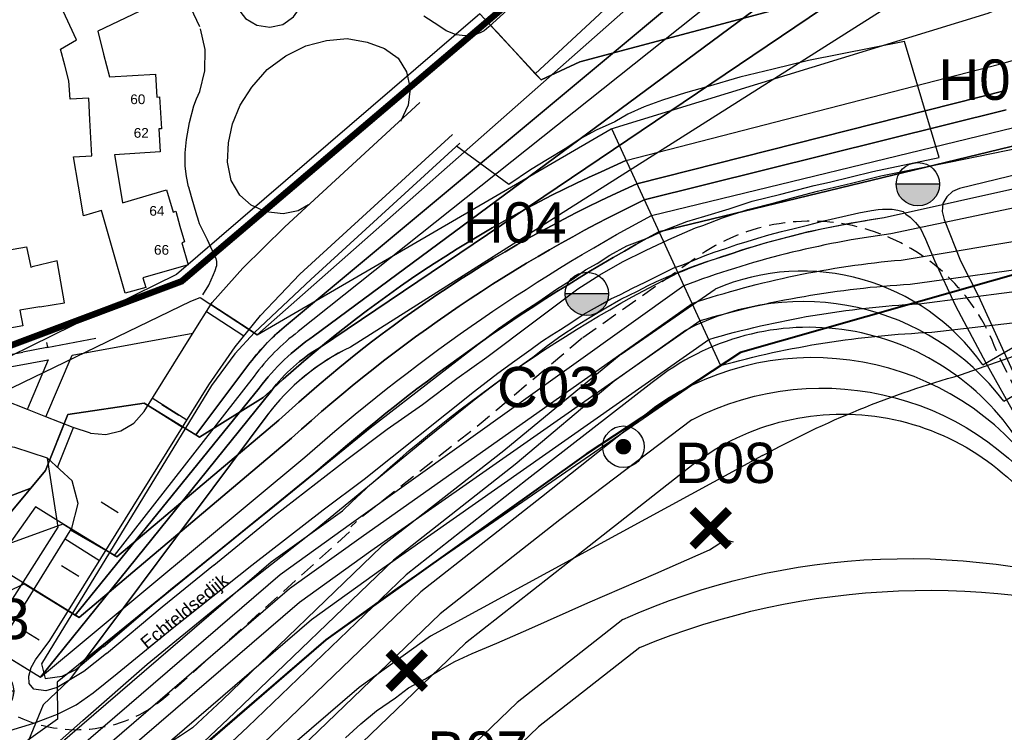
# Model space of a CAD drawing. Extents: x 158343 to 162498, y 431347 to 434500.
# Tile 37 of 220: x 159088 to 159240, y 433609 to 433719. Entities that reach past the tile are written whole.
import ezdxf

# ---------------------------------------------------------------- set-up
doc = ezdxf.new("R2010")
doc.units = 0
doc.header["$LTSCALE"] = 10
doc.header["$MEASUREMENT"] = 0
doc.linetypes.add('HIDDEN', pattern=[0.375, 0.25, -0.125])
doc.layers.add('000_onzichtbaar', color=8, linetype='CONTINUOUS', plot=False)
doc.layers.add('MEET', color=6, linetype='CONTINUOUS', plot=False)
for name, color, linetype in [('20_betonwerk', 252, 'CONTINUOUS'), ('44_plafonds', 8, 'CONTINUOUS'), ('47_binneninrichting', 8, 'CONTINUOUS'), ('bestaand 006m', 8, 'CONTINUOUS'), ('bestaand 007m', 8, 'CONTINUOUS'), ('bestaand 008m', 8, 'CONTINUOUS'), ('bestaand 009m', 8, 'CONTINUOUS'), ('bestaand 010m', 8, 'CONTINUOUS'), ('bestaand 011m', 8, 'CONTINUOUS'), ('bestaand 012m', 8, 'CONTINUOUS'), ('bestaande dijk', 8, 'CONTINUOUS'), ('bestaande hoogtelijnen', 8, 'CONTINUOUS'), ('BORING-MWH', 7, 'CONTINUOUS'), ('BORING-MWH-ASFALT', 7, 'CONTINUOUS'), ('HUISNUM', 7, 'CONTINUOUS'), ('nieuw006m', 8, 'CONTINUOUS'), ('nieuw007m', 8, 'CONTINUOUS'), ('nieuw008m', 8, 'CONTINUOUS'), ('nieuw009m', 8, 'CONTINUOUS'), ('nieuw010m', 8, 'CONTINUOUS'), ('nieuw011m', 8, 'CONTINUOUS'), ('nieuw012m', 8, 'CONTINUOUS')]:
    doc.layers.add(name, color=color, linetype=linetype)
doc.styles.add('STANDAARD', font='arial.ttf')
doc.styles.get("Standard").update_dxf_attribs({"font": 'arial.ttf'})
doc.styles.add('Style-STANDARD', font='arial.ttf')

# ---------------------------------------------------------------- blocks, each defined once
blk = doc.blocks.new('B-1-MWH')
at = {"layer": 'BORING-MWH'}
for points in [[(-1.803, 1.803, 0.85, 0.85, 0), (1.803, -1.803, 0.85, 0.85, 0)], [(-1.803, -1.803, 0.85, 0.85, 0), (1.803, 1.803, 0.85, 0.85, 0)]]:
    blk.add_lwpolyline(points, format="xyseb", dxfattribs=at)
at = {"layer": 'BORING-MWH', "style": 'STANDAARD'}
blk.add_attdef('BNO', (-3.787, 5.294), '', height=4, dxfattribs=at)
blk = doc.blocks.new('B-2-MWH')
at = {"layer": 'BORING-MWH'}
blk.add_lwpolyline([(-0.386, 0, 0.772, 0.772, 1), (0.386, 0, 0.772, 0.772, 1)], format="xyseb", close=True, dxfattribs=at)
at = {"layer": 'BORING-MWH', "linetype": 'Continuous'}
blk.add_circle((0, 0), 2.058, dxfattribs=at)
at = {"layer": 'BORING-MWH', "style": 'STANDAARD'}
blk.add_attdef('BNO', (-4.503, 5.396), '', height=4, dxfattribs=at)
blk = doc.blocks.new('BO-ASFALT')
at = {"layer": 'BORING-MWH-ASFALT', "linetype": 'Continuous'}
blk.add_hatch(color=256, dxfattribs=at).paths.add_polyline_path([(1.341, 0), (-1.341, 0, 1)])
at = {"layer": 'BORING-MWH-ASFALT'}
blk.add_line((1.341, 0), (-1.341, 0), dxfattribs=at)
at = {"layer": 'BORING-MWH-ASFALT', "linetype": 'Continuous'}
blk.add_line((1.341, 0), (-1.341, 0), dxfattribs=at)
at = {"layer": 'BORING-MWH-ASFALT'}
blk.add_circle((0, 0), 1.341, dxfattribs=at)
blk.add_attdef('BNO', (-1.355, 2.177), '', height=2.5, dxfattribs=at)

msp = doc.modelspace()

# ---------------------------------------------------------------- linework, layer by layer
at = {"layer": '000_onzichtbaar', "linetype": 'Continuous', "lineweight": 40, "flags": 128}
msp.add_lwpolyline([(159401.45, 433742.56), (159386.08, 433733.71), (159378.21, 433729.61), (159371.16, 433724.71), (159365.22, 433720.26), (159363.44, 433718.99), (159356.86, 433715.84), (159352.85, 433713.89), (159348.41, 433711.46), (159343.9, 433709.29), (159336.57, 433706.64), (159257.82, 433684.29), (159199.3, 433667.64), (159175.42, 433651.92), (159135.17, 433623.2), (159111.46, 433602.69), (159062.88, 433560.99), (159024.45, 433521.15), (158979.81, 433466.27)], dxfattribs=at)
at = {"layer": '000_onzichtbaar', "flags": 128}
for points in [[(159100.83, 433622.11), (159111.19, 433630.95), (159127.27, 433643.94), (159142.06, 433656), (159152.29, 433663.92), (159161.89, 433671.36), (159164.92, 433673.43), (159168.13, 433675.53), (159170.86, 433677.42), (159173.41, 433679.04), (159175.36, 433680.39), (159177.13, 433681.41), (159179.08, 433682.7), (159181.72, 433684.11), (159185.05, 433685.37), (159187.57, 433686.54), (159191.02, 433687.89), (159193.81, 433688.73), (159197.53, 433689.87), (159201.1, 433691.01), (159205.57, 433692.12), (159210.7, 433693.47), (159213.07, 433693.98), (159219.76, 433695.6), (159230.05, 433697.79), (159224.68, 433715.73), (159209.83, 433712.79), (159204.34, 433711.47), (159199.21, 433710.21), (159194.32, 433708.77), (159190.78, 433707.78), (159187.24, 433706.67), (159184.39, 433705.62), (159181.9, 433704.48), (159179.86, 433703.31), (159177.01, 433701.99), (159174.64, 433700.73), (159172.21, 433699.14), (159169.48, 433697.46), (159166.81, 433695.9), (159163.51, 433693.62), (159155.38, 433699.54)], [(159100.83, 433622.11), (159111.19, 433630.95), (159127.27, 433643.94), (159142.06, 433656), (159152.29, 433663.92), (159161.89, 433671.36), (159164.92, 433673.43), (159168.13, 433675.53), (159170.86, 433677.42), (159173.41, 433679.04), (159175.36, 433680.39), (159177.13, 433681.41), (159179.08, 433682.7), (159181.72, 433684.11), (159185.05, 433685.37), (159187.57, 433686.54), (159191.02, 433687.89), (159193.81, 433688.73), (159197.53, 433689.87), (159201.1, 433691.01), (159205.57, 433692.12), (159210.7, 433693.47), (159213.07, 433693.98), (159219.76, 433695.6), (159230.05, 433697.79), (159224.68, 433715.73), (159209.83, 433712.79), (159204.34, 433711.47), (159199.21, 433710.21), (159194.32, 433708.77), (159190.78, 433707.78), (159187.24, 433706.67), (159184.39, 433705.62), (159181.9, 433704.48), (159179.86, 433703.31), (159177.01, 433701.99), (159174.64, 433700.73), (159172.21, 433699.14), (159169.48, 433697.46), (159166.81, 433695.9), (159163.51, 433693.62), (159155.38, 433699.54)], [(159132.5, 433690.46), (159130.91, 433689.56), (159128.6, 433689.09), (159125.9, 433689.39), (159123.65, 433690.42), (159121.9, 433691.98), (159120.56, 433694.22), (159119.99, 433697.04), (159120.12, 433700.05), (159120.73, 433702.99), (159121.94, 433705.89), (159123.74, 433708.68), (159126.14, 433711.4), (159128.99, 433713.53), (159132.09, 433715.03), (159135.31, 433715.9), (159138.51, 433716.18), (159141.6, 433715.61), (159144.25, 433714.64), (159146.37, 433713.15), (159147.67, 433711.05), (159148.24, 433708.45), (159147.94, 433705.87), (159146.74, 433703.37)], [(159092.52, 433623.08), (159117.07, 433662.64), (159121.17, 433668.52), (159125.06, 433673.33), (159131.19, 433679.75), (159154.76, 433701.35)], [(159155.91, 433700.02), (159132.87, 433678.93), (159124.17, 433670.7), (159121.1, 433667.42), (159117.51, 433662.52), (159091.21, 433619.46), (159091.8, 433617.22), (159094.41, 433617.55), (159096.54, 433618.6), (159100.79, 433622.2)], [(159155.91, 433700.02), (159132.87, 433678.93), (159124.17, 433670.7), (159121.1, 433667.42), (159117.51, 433662.52), (159091.21, 433619.46), (159091.8, 433617.22), (159094.41, 433617.55), (159096.54, 433618.6), (159100.79, 433622.2)], [(159107.56, 433619.43), (159118.57, 433628.43), (159133.54, 433640.22), (159150.91, 433654.47), (159158.11, 433660.29), (159160.75, 433662.33), (159163.03, 433664.01), (159165.13, 433665.48), (159167.2, 433666.92), (159169.48, 433668.69), (159171.55, 433670.19), (159174.07, 433671.87), (159176.08, 433673.07), (159178.48, 433674.54), (159180.82, 433675.86), (159183.37, 433677.09), (159185.05, 433677.99), (159186.34, 433678.59), (159188.95, 433679.73), (159191.65, 433680.84), (159193.96, 433681.65), (159197.26, 433682.7), (159199.96, 433683.63), (159202.96, 433684.56), (159206.68, 433685.52), (159209.83, 433686.36), (159212.59, 433686.93), (159218.59, 433688.04), (159221.53, 433688.49)], [(159107.56, 433619.43), (159118.57, 433628.43), (159133.54, 433640.22), (159150.91, 433654.47), (159158.11, 433660.29), (159160.75, 433662.33), (159163.03, 433664.01), (159165.13, 433665.48), (159167.2, 433666.92), (159169.48, 433668.69), (159171.55, 433670.19), (159174.07, 433671.87), (159176.08, 433673.07), (159178.48, 433674.54), (159180.82, 433675.86), (159183.37, 433677.09), (159185.05, 433677.99), (159186.34, 433678.59), (159188.95, 433679.73), (159191.65, 433680.84), (159193.96, 433681.65), (159197.26, 433682.7), (159199.96, 433683.63), (159202.96, 433684.56), (159206.68, 433685.52), (159209.83, 433686.36), (159212.59, 433686.93), (159218.59, 433688.04), (159221.53, 433688.49)], [(159181.07, 433681.66), (159184.62, 433683.42), (159188.22, 433685.08)], [(159174.14, 433677.48), (159177.56, 433679.65), (159181.07, 433681.66)], [(159123.33, 433671.19), (159117.42, 433675.03)], [(159116.75, 433673.96), (159122.51, 433670.18)], [(159091.91, 433657.69), (159095.95, 433667.21), (159114.64, 433670.61)], [(159078.44, 433663.97), (159092.23, 433666.48), (159089.03, 433658.91)], [(159113.67, 433657.17), (159108.31, 433660.54)], [(159107.69, 433659.43), (159113, 433656.08)], [(159094.73, 433656.58), (159092.4, 433650.84)], [(159093.7, 433649.85), (159096.16, 433656.03)], [(159101.16, 433637.01), (159095.72, 433640.16)], [(159094.89, 433638.82), (159100.21, 433635.47)], [(159138.22, 433608.06), (159140.62, 433610.22), (159143.02, 433612.2), (159145.96, 433614.21), (159147.97, 433615.77), (159150.61, 433617.15), (159152.86, 433618.56), (159155.11, 433619.85), (159157.84, 433621.08), (159161.65, 433622.67), (159166.6, 433624.86), (159175.69, 433628.91), (159186.19, 433633.44), (159194.53, 433637.13), (159195.97, 433638.03), (159196.9, 433638.51), (159197.41, 433638.57), (159198.19, 433638.36)], [(159101.29, 433621.08), (159109.89, 433628.31), (159117.84, 433634.76)], [(159000, 433514.19), (159000.33, 433514.58), (159012.63, 433528.83), (159019.77, 433536.48), (159026.76, 433544.01), (159031.95, 433549.68), (159039.36, 433556.97), (159045.57, 433562.97), (159052.62, 433569.87), (159058.11, 433575.12), (159063.3, 433579.86), (159069.39, 433585.32), (159078.96, 433594.11), (159090.15, 433604.13), (159097.62, 433610.7), (159107.55, 433619.43)]]:
    msp.add_lwpolyline(points, dxfattribs=at)
at = {"layer": '20_betonwerk'}
for p, q in [((159109.81, 433659.6), (159112.46, 433657.94)), ((159100.45, 433644.52), (159103.1, 433642.88)), ((159094.32, 433634.67), (159096.98, 433633.03)), ((159088.2, 433624.82), (159090.86, 433623.17))]:
    msp.add_line(p, q, dxfattribs=at)
at = {"layer": '20_betonwerk', "linetype": 'HIDDEN', "flags": 128}
for points in [[(159251.89, 433645.14), (159244.29, 433656.9), (159238.87, 433667.9, 0.494054), (159192.41, 433682.28, 0.494054)], [(159138.86, 433639.87), (159111.09, 433614.93, -0.316717), (159086.87, 433611.62, 0.047272), (159084.91, 433612.07, 0.047272), (159082.95, 433611.58)]]:
    msp.add_lwpolyline(points, format="xyb", dxfattribs=at)
for points in [[(159174.95, 433669.93), (159192.41, 433682.28)], [(159174.85, 433669.85), (159159.23, 433656.71), (159140.21, 433641.76), (159139.07, 433640.67)]]:
    msp.add_lwpolyline(points, dxfattribs=at)
at = {"layer": '44_plafonds', "flags": 128}
for points in [[(159104.12, 433726.02), (159105.19, 433723.76), (159104.8, 433723.58), (159106.33, 433720.36), (159099.91, 433717.32), (159100.83, 433713.79)], [(159094.82, 433712.06), (159094.17, 433714.53), (159096.61, 433716), (159094.27, 433721.07)], [(159100.83, 433713.79), (159101.75, 433710.28), (159108.85, 433710.69), (159109.06, 433707.14), (159109.49, 433707.17), (159109.64, 433704.71)], [(159098.7, 433703.61), (159098.52, 433706.98), (159095.66, 433706.82), (159095.46, 433709.63), (159094.82, 433712.06)], [(159109.64, 433704.71), (159109.8, 433702.24), (159109.37, 433702.21), (159109.59, 433698.65), (159102.5, 433698.18), (159103.11, 433694.53)], [(159096.94, 433693.35), (159096.16, 433697.87), (159099.01, 433698.03), (159098.7, 433703.61)], [(159103.11, 433694.53), (159103.74, 433690.79), (159110.56, 433692.77), (159111.56, 433689.34), (159111.97, 433689.46), (159112.63, 433687.18)], [(159102.15, 433683.81), (159100.48, 433689.58), (159097.74, 433688.78), (159096.94, 433693.35)], [(159112.63, 433687.18), (159113.34, 433684.72), (159112.93, 433684.59), (159113.91, 433681.17), (159106.91, 433679.16), (159107.33, 433677.7), (159104.18, 433676.79), (159102.15, 433683.81)], [(159081.25, 433679.45), (159080.58, 433682.52), (159088.91, 433683.99), (159089.55, 433680.82)], [(159090.97, 433674.67), (159094.8, 433675.33), (159093.66, 433681.83), (159089.76, 433680.88)], [(159089.55, 433680.82), (159089.76, 433680.88)], [(159090.65, 433674.62), (159087.88, 433674.17)], [(159090.97, 433674.67), (159090.65, 433674.62)], [(159087.88, 433674.17), (159088.32, 433671.76), (159082.82, 433670.76)]]:
    msp.add_lwpolyline(points, dxfattribs=at)
at = {"layer": '47_binneninrichting', "flags": 128}
for points in [[(159110.16, 433729.67), (159110.49, 433728.96), (159115.64, 433718.03)], [(159170.09, 433726.85), (159160.38, 433717.97), (159160.05, 433717.68), (159159.66, 433717.38), (159159.05, 433717.08), (159158.32, 433716.83), (159157.27, 433716.62), (159156.29, 433716.63), (159155.32, 433716.77), (159154.7, 433716.99), (159153.82, 433717.38), (159152.65, 433718.15), (159150.33, 433719.66)], [(159121.51, 433720.86), (159122.77, 433719.27), (159124.53, 433718.24), (159126.54, 433717.94), (159128.53, 433718.38), (159130.21, 433719.53), (159131.35, 433721.21), (159131.8, 433723.19), (159131.5, 433725.21)], [(159115.69, 433707.97), (159116.48, 433711.17), (159116.52, 433714.47), (159115.8, 433717.68)], [(159168.46, 433709.78), (159160.72, 433718.18)], [(159132.5, 433690.46), (159130.91, 433689.56), (159128.6, 433689.09), (159125.9, 433689.39), (159123.65, 433690.42), (159121.9, 433691.98), (159120.56, 433694.22), (159119.99, 433697.04), (159120.12, 433700.05), (159120.73, 433702.99), (159121.94, 433705.89), (159123.74, 433708.68), (159126.14, 433711.4), (159128.99, 433713.53), (159132.09, 433715.03), (159135.31, 433715.9), (159138.51, 433716.18), (159141.6, 433715.61), (159144.25, 433714.64), (159146.37, 433713.15), (159147.67, 433711.05), (159148.24, 433708.45), (159147.94, 433705.87), (159146.74, 433703.37)], [(159114.8, 433705.77), (159115.21, 433706.88), (159115.69, 433707.97)], [(159113.66, 433700.57), (159114.08, 433703.2), (159114.8, 433705.77)], [(159113.46, 433696.43), (159113.44, 433698.5), (159113.66, 433700.57)], [(159113.97, 433693.25), (159113.64, 433694.83), (159113.46, 433696.43)], [(159113.97, 433693.25), (159114.36, 433691.75), (159115.17, 433688.92), (159115.32, 433688.47)], [(159115.32, 433688.47), (159115.44, 433688.09), (159115.6, 433687.6), (159116.82, 433685.08), (159118.19, 433682.15), (159118.28, 433681.71), (159118.26, 433681)], [(159117.82, 433679.67), (159118.05, 433680.33), (159118.26, 433681)], [(159116.18, 433676.54), (159117.09, 433678.06), (159117.82, 433679.67)], [(159123.33, 433671.19), (159117.42, 433675.03)], [(159116.75, 433673.96), (159122.51, 433670.18)], [(159092.04, 433668.42), (159099.62, 433669.82)], [(159092.04, 433668.42), (159088.33, 433667.7)], [(159092.18, 433668.44), (159092.03, 433669.19)], [(159001.77, 433651.88), (159088.33, 433667.7)], [(159113.67, 433657.17), (159108.31, 433660.54)], [(159107.69, 433659.43), (159113, 433656.08)], [(159094.73, 433656.58), (159092.4, 433650.84)], [(159093.7, 433649.85), (159096.16, 433656.03)], [(159094.89, 433638.82), (159100.21, 433635.47)]]:
    msp.add_lwpolyline(points, dxfattribs=at)
at = {"layer": 'bestaand 006m'}
for points in [[(159202.72, 433651.68, -0.057982), (159233.33, 433664.16), (159250.01, 433670.04, 0.015108), (159289.17, 433680.65, 0.006661), (159316.42, 433690.45, 0.026737), (159359.38, 433709.42), (159391.69, 433729.02, 0.036232), (159408.51, 433739.89), (159419.89, 433748.79), (159436.68, 433758.02), (159455.47, 433765.64), (159473.19, 433770.05), (159490.8, 433775.78), (159504.75, 433782.87), (159508.38, 433785.25), (159523.84, 433796.42, -0.069995), (159542.03, 433806.86), (159561.15, 433813.17), (159596.05, 433824.18), (159630.71, 433835.6), (159655.64, 433843.59), (159673.28, 433848.9), (159690.04, 433852.69)], [(159247.37, 433809.27, -0.222038), (159231.45, 433770.05), (159167.57, 433710.75), (159168.46, 433709.78), (159174.48, 433712.58), (159235.46, 433728.88), (159248.54, 433732.5)], [(159248.54, 433732.5), (159235.46, 433728.88), (159174.48, 433712.58), (159168.46, 433709.78), (159168.46, 433709.78), (159159.02, 433720.01), (159112.1, 433679.69), (159083.12, 433665.44), (159071.08, 433659.9), (159072.53, 433650.73), (159027.44, 433633.44), (159017.22, 433629.63), (158999.34, 433623.15), (158945.25, 433607.94, 0.353768), (158941.71, 433601.84), (158947.42, 433580.54), (158950.64, 433556), (158952.81, 433532.99, -0.420703), (158948.33, 433527.18), (158911.35, 433521.15), (158915.65, 433493.15), (158812.74, 433454.55)], [(159202.73, 433651.69), (159151.39, 433623.76), (159140.35, 433615.83), (159068.05, 433553.63, 0.034768), (159054.22, 433537.1), (159016.91, 433498.7)], [(159202.73, 433651.69), (159151.39, 433623.76), (159140.35, 433615.83), (159068.05, 433553.63, 0.034768), (159054.22, 433537.1), (159016.91, 433498.7)]]:
    msp.add_lwpolyline(points, format="xyb", dxfattribs=at)
at = {"layer": 'bestaand 007m'}
msp.add_lwpolyline([(159196.22, 433665.61, -0.057982), (159228.87, 433670.75), (159249.82, 433673.18, 0.014788), (159288.23, 433683.28, 0.006661), (159315.55, 433692.86, 0.062787), (159357.03, 433712.5), (159387.36, 433730.3, 0.073249), (159408.1, 433743.5), (159418.76, 433751.49), (159435.26, 433761.22), (159453.82, 433769.4), (159471.39, 433774.35), (159488.83, 433780.6), (159502.55, 433788.11), (159506.33, 433790.75), (159522.91, 433802.8, -0.069995), (159541.06, 433813.31), (159560.16, 433819.69), (159595.02, 433830.83), (159629.64, 433842.38), (159654.54, 433850.46), (159672.16, 433855.83), (159688.91, 433859.68)], format="xyb", dxfattribs=at)
msp.add_lwpolyline([(158915.48, 433453.25), (158981.73, 433529.12), (159018.03, 433569.37), (159047.76, 433602.88), (159081.69, 433652.81), (159085.13, 433661.43), (159085.13, 433661.43), (159114.31, 433675.57), (159115.73, 433676.13), (159124.59, 433670.36), (159179.32, 433702.22), (159237.59, 433720.1), (159396.82, 433787.02)], dxfattribs=at)
at = {"layer": 'bestaand 008m'}
for points in [[(159257.35, 433809.78, -0.214466), (159239.51, 433763.92), (159128.75, 433671.55, 0.058368), (159123.15, 433665.64), (159115.11, 433654.88), (159115.67, 433654.54), (159125.48, 433660.65, -0.08662), (159181.6, 433697.3), (159239.37, 433712.23, 0.076026), (159401.99, 433784.45)], [(159181.6, 433697.3), (159239.37, 433712.23, 0.076026), (159401.99, 433784.45)], [(159181.6, 433697.3, 0.08662), (159125.48, 433660.65), (159115.67, 433654.54), (159107.09, 433659.8), (159095.29, 433658.02), (159091.84, 433649.4), (159022.21, 433565.59), (158985.35, 433525.99), (158919.75, 433450.81), (158911.94, 433442.03, -0.03121), (158885.02, 433414.73), (158878.11, 433409.19)], [(159007.5, 433506.84), (159044.09, 433546.14), (159060.68, 433564.12), (159132.97, 433626.33), (159144.02, 433634.26), (159194.4, 433669.66, -0.057596), (159226.91, 433675.16), (159248.42, 433677.92, 0.015118)]]:
    msp.add_lwpolyline(points, format="xyb", dxfattribs=at)
msp.add_lwpolyline([(159089.57, 433646.66), (159049.89, 433631.51, 0.016481), (159049.28, 433631.25), (159034.48, 433624.45, 0.137319), (159028.71, 433618.68), (159020.18, 433604.36), (159014.18, 433593.96, -0.344571), (159002.75, 433589.35), (158968.34, 433599.25, 0.419178), (158961.97, 433596.91), (158961.4, 433589.48), (158961.4, 433537.07, -0.336299), (158950.27, 433515.02), (158921.33, 433497.29), (158919.88, 433497.11), (158924.79, 433464.68), (158928.72, 433461.1), (158985.35, 433525.99), (159022.21, 433565.59)], format="xyb", close=True, dxfattribs=at)
at = {"layer": 'bestaand 009m'}
for points in [[(159241.88, 433759.25), (159130.91, 433670.86, 0.069541), (159124.09, 433663.98), (159102.46, 433636.25), (159102.86, 433636.01), (159127.94, 433657.15, -0.082445), (159183.27, 433693.7), (159240.49, 433708.21, 0.071052)], [(159240.49, 433708.21), (159183.27, 433693.7, 0.082445), (159127.94, 433657.15), (159102.86, 433636.01), (159094.69, 433641.01), (159090.27, 433643.75), (159050.17, 433586.94), (159024.96, 433563.14), (158987.96, 433523.73), (158922.15, 433448.34), (158914.35, 433439.56, -0.03121), (158887.42, 433412.25), (158880.51, 433406.72)], [(159005.25, 433508.79), (159005.25, 433508.79), (159041.86, 433548.13), (159058.8, 433566.83), (159131.09, 433629.04), (159142.12, 433636.95), (159193.05, 433672.56, -0.057687), (159225.55, 433678.19), (159247.13, 433681.2, 0.015084)]]:
    msp.add_lwpolyline(points, format="xyb", dxfattribs=at)
at = {"layer": 'bestaand 010m'}
for points in [[(159248.83, 433755.71), (159133.3, 433670.16, 0.083653), (159124.89, 433662.13), (159096.42, 433627.01), (159097.04, 433626.63), (159129.89, 433654.37, -0.072531), (159184.4, 433691.23), (159240.41, 433705.17, 0.067542)], [(159240.41, 433705.17), (159184.4, 433691.23, 0.072531), (159129.89, 433654.37), (159097.04, 433626.63), (159086.2, 433633.34), (159052.25, 433585.11), (159026.82, 433561.54), (158990, 433521.97), (158923.75, 433446.11), (158916.23, 433437.62, -0.03121), (158889.3, 433410.32), (158882.39, 433404.79)], [(159003.21, 433510.55), (159039.76, 433550), (159057.3, 433568.94), (159129.59, 433631.14), (159140.64, 433639.07), (159191.82, 433675.22, -0.058826), (159224.17, 433681.93), (159246.08, 433685.58, 0.015052)]]:
    msp.add_lwpolyline(points, format="xyb", dxfattribs=at)
at = {"layer": 'bestaand 011m'}
for points in [[(159261.86, 433754.53), (159134.23, 433668.37, 0.100932), (159126.77, 433661.72), (159091.07, 433617.41), (159131.95, 433651.43, -0.058415), (159185.54, 433688.83), (159241.56, 433702.44, 0.067536)], [(158925.52, 433444.58), (158991.77, 433520.44), (159028.58, 433559.99), (159054.14, 433583.45), (159081.98, 433623.01), (159091.07, 433617.41), (159131.95, 433651.43, -0.058415), (159185.54, 433688.83), (159241.56, 433702.44, 0.067536)], [(159244.87, 433690.68), (159222.55, 433685.97, 0.057891), (159190.54, 433677.93), (159139.17, 433641.16), (159128.12, 433633.24), (159055.82, 433571.03), (159037.68, 433551.88), (159001.22, 433512.26)]]:
    msp.add_lwpolyline(points, format="xyb", dxfattribs=at)
at = {"layer": 'bestaand 012m'}
for points in [[(159189.62, 433679.95, -0.059375), (159221.53, 433688.49), (159244.2, 433693.54, 0.013272), (159282.1, 433703.87, 0.006583), (159308.62, 433713.41, 0.026452), (159349.56, 433731.46), (159382.33, 433749.77, 0.019448), (159403.97, 433763.62), (159411.3, 433769.28), (159427.54, 433779.44), (159445.87, 433788.12), (159463.3, 433793.53), (159480.56, 433800.26), (159494.08, 433808.12), (159498.65, 433811.51), (159518.71, 433825.28, -0.069995), (159537.05, 433835.45), (159556.26, 433841.48), (159591.31, 433851.98), (159626.14, 433862.89), (159651.18, 433870.51), (159668.9, 433875.56), (159685.72, 433879.11)], [(159408.89, 433775.04), (159408.89, 433775.04, -0.067796), (159242.64, 433699.85), (159186.67, 433686.3, 0.05566), (159133.59, 433649.1), (159093.65, 433616.62), (159093.68, 433610.92), (159081.13, 433601.99), (159072.77, 433607.86), (159055.82, 433582.02), (159030.18, 433558.57), (158993.66, 433518.81), (158927.41, 433442.94)], [(159285.69, 433761.41), (159138.98, 433668.47, 0.121256), (159126.06, 433657.84), (159097.83, 433620.01), (159133.59, 433649.1, -0.05566), (159186.67, 433686.3), (159242.64, 433699.85, 0.067796)]]:
    msp.add_lwpolyline(points, format="xyb", dxfattribs=at)
at = {"layer": 'bestaande dijk', "flags": 128}
for points in [[(159385.63, 433754.08), (159371.63, 433745.69), (159343.47, 433730.43), (159330.85, 433724.67), (159304.47, 433713.88), (159281.48, 433705.77), (159257.94, 433699.01), (159233.18, 433692.99)], [(159117.63, 433675.37), (159122.36, 433680.66), (159128.83, 433687.04), (159149.74, 433706.27)], [(159192.35, 433686.9), (159193.48, 433687.29), (159196.51, 433688.43), (159200.44, 433689.75), (159204.49, 433690.8), (159207.49, 433691.58), (159211.21, 433692.57), (159216.49, 433693.83), (159221.02, 433694.97), (159231.55, 433697.04), (159244.66, 433699.77), (159249.64, 433700.85), (159255.01, 433702.14), (159261.28, 433703.76), (159261.77, 433703.88)], [(159192.35, 433686.9), (159193.48, 433687.29), (159196.51, 433688.43), (159200.44, 433689.75), (159204.49, 433690.8), (159207.49, 433691.58), (159211.21, 433692.57), (159216.49, 433693.83), (159221.02, 433694.97), (159231.55, 433697.04), (159244.66, 433699.77), (159249.64, 433700.85), (159255.01, 433702.14), (159261.28, 433703.76), (159261.77, 433703.88)], [(159092.52, 433623.08), (159117.07, 433662.64), (159121.17, 433668.52), (159125.06, 433673.33), (159131.19, 433679.75), (159154.76, 433701.35)], [(159233.18, 433692.99), (159232.09, 433692.52), (159231.2, 433691.72), (159230.61, 433690.68)], [(159141.12, 433648.05), (159158.2, 433661.64), (159161.8, 433664.43), (159164.41, 433666.32), (159166.96, 433668.12), (159168.55, 433669.35), (159170.14, 433670.37), (159171.46, 433671.21), (159173.23, 433672.32), (159175, 433673.52), (159176.26, 433674.24), (159177.64, 433675.02), (159179.26, 433675.92), (159180.73, 433676.61), (159182.62, 433677.6), (159184.57, 433678.53), (159186.52, 433679.46), (159188.98, 433680.72), (159190.39, 433681.2), (159192.01, 433681.86), (159193.84, 433682.61), (159195.25, 433683.12), (159197.02, 433683.69), (159198.76, 433684.32), (159200.32, 433684.8), (159201.97, 433685.31), (159203.71, 433685.82), (159205.63, 433686.33), (159207.61, 433686.78), (159209.89, 433687.35), (159212.17, 433688.01), (159215.11, 433688.67), (159217.63, 433689.21), (159219.58, 433689.57), (159220.6, 433689.75), (159221.26, 433689.78), (159222.1, 433689.78), (159222.76, 433689.81), (159223.66, 433689.66), (159224.47, 433689.45), (159224.86, 433689), (159225.55, 433688.55), (159226.39, 433687.74), (159227.14, 433686.81), (159227.92, 433685.16), (159229.3, 433681.86), (159232.57, 433674.87), (159237.22, 433666.05), (159242.05, 433657.47)], [(159141.12, 433648.05), (159158.2, 433661.64), (159161.8, 433664.43), (159164.41, 433666.32), (159166.96, 433668.12), (159168.55, 433669.35), (159170.14, 433670.37), (159171.46, 433671.21), (159173.23, 433672.32), (159175, 433673.52), (159176.26, 433674.24), (159177.64, 433675.02), (159179.26, 433675.92), (159180.73, 433676.61), (159182.62, 433677.6), (159184.57, 433678.53), (159186.52, 433679.46), (159188.98, 433680.72), (159190.39, 433681.2), (159192.01, 433681.86), (159193.84, 433682.61), (159195.25, 433683.12), (159197.02, 433683.69), (159198.76, 433684.32), (159200.32, 433684.8), (159201.97, 433685.31), (159203.71, 433685.82), (159205.63, 433686.33), (159207.61, 433686.78), (159209.89, 433687.35), (159212.17, 433688.01), (159215.11, 433688.67), (159217.63, 433689.21), (159219.58, 433689.57), (159220.6, 433689.75), (159221.26, 433689.78), (159222.1, 433689.78), (159222.76, 433689.81), (159223.66, 433689.66), (159224.47, 433689.45), (159224.86, 433689), (159225.55, 433688.55), (159226.39, 433687.74), (159227.14, 433686.81), (159227.92, 433685.16), (159229.3, 433681.86), (159232.57, 433674.87), (159237.22, 433666.05), (159242.05, 433657.47)], [(159230.61, 433690.68), (159230.49, 433689.42), (159230.78, 433688.19)], [(159230.78, 433688.19), (159233.34, 433681.79)], [(159188.22, 433685.08), (159192.35, 433686.9)], [(159181.07, 433681.66), (159184.62, 433683.42), (159188.22, 433685.08)], [(159174.14, 433677.48), (159177.56, 433679.65), (159181.07, 433681.66)], [(159233.34, 433681.79), (159236.11, 433676.34), (159241.9, 433663.68)], [(159127.26, 433642.44), (159138.42, 433651.07), (159144.67, 433655.77), (159150.11, 433659.57), (159155.46, 433663.59), (159160.08, 433666.92), (159167.55, 433672.53), (159170.85, 433675.01), (159174.14, 433677.48)], [(159114.59, 433670.5), (159117.63, 433675.37)], [(159107.1, 433658.48), (159114.59, 433670.5)], [(159098.81, 433655.15), (159096.14, 433656.03), (159091.91, 433657.69), (159089.08, 433658.82), (159085.42, 433660.25), (159081.81, 433661.53), (159078.91, 433662.17), (159078.44, 433663.97)], [(159098.81, 433655.15), (159101.17, 433654.97), (159103.48, 433655.51), (159105.52, 433656.72), (159107.1, 433658.48)], [(159077.56, 433610.86), (159080.62, 433615.76), (159095.9, 433640.46), (159096.91, 433644.3), (159095.94, 433647.77), (159092.15, 433651.28), (159087.12, 433652.92), (159080.97, 433653.79), (159076.12, 433653.62), (159072.19, 433652.8), (159058.12, 433647.48)], [(159077.69, 433611.07), (159080.62, 433615.76), (159095.9, 433640.46), (159096.91, 433644.3), (159095.94, 433647.77), (159092.15, 433651.28), (159087.12, 433652.92), (159080.97, 433653.79), (159076.12, 433653.62), (159072.19, 433652.8), (159058.12, 433647.48)], [(159056.66, 433583.31), (159078.73, 433616.95), (159093.79, 433640.6), (159092.15, 433651.28)], [(159056.66, 433583.31), (159078.73, 433616.95), (159093.79, 433640.6), (159092.15, 433651.28)], [(159099.23, 433614.97), (159102.9, 433617.96), (159111.43, 433624.96), (159123.77, 433634.72), (159134.77, 433643.32), (159141.12, 433648.05)], [(159099.23, 433614.97), (159102.9, 433617.96), (159111.43, 433624.96), (159123.77, 433634.72), (159134.77, 433643.32), (159141.12, 433648.05)], [(159117.85, 433634.76), (159127.26, 433642.44)], [(159101.29, 433621.08), (159109.89, 433628.31), (159117.84, 433634.76)], [(159090.27, 433620.12), (159092.52, 433623.08)], [(159101.29, 433621.08), (159097.79, 433618.28)], [(159089.25, 433617.58), (159089.61, 433618.91), (159090.27, 433620.12)], [(159097.79, 433618.28), (159093.66, 433615.84)], [(159090.05, 433615.57), (159089.33, 433616.44), (159089.25, 433617.58)], [(159093.66, 433615.84), (159091.89, 433615.32), (159090.05, 433615.57)], [(159093.67, 433611.7), (159096.57, 433613.13), (159099.23, 433614.97)], [(159086.34, 433609.17), (159090.03, 433610.32)], [(159090.03, 433610.32), (159093.67, 433611.7)]]:
    msp.add_lwpolyline(points, dxfattribs=at)
at = {"layer": 'bestaande hoogtelijnen'}
msp.add_lwpolyline([(158999.24, 433513.98), (159035.88, 433553.49), (159054.43, 433573.02), (159126.72, 433635.23), (159137.77, 433643.15, -0.074566), (159189.62, 433679.95)], format="xyb", dxfattribs=at)
msp.add_lwpolyline([(159196.22, 433665.61), (159146.22, 433631.12), (159135.17, 433623.2), (159062.88, 433560.99), (159046.83, 433543.7), (159010.04, 433504.64)], dxfattribs=at)
at = {"layer": 'MEET', "const_width": 1}
msp.add_lwpolyline([(159217.96, 434088.85), (159435.98, 434020.25), (159504.62, 433836.46), (159784.94, 433953.55), (159866.41, 433734.33), (159822.4, 433519.03), (159655.9, 433512.46), (159222.15, 433324.12), (159221.05, 433289.09), (159066.14, 433159.95), (158988.58, 433123), (158887.87, 433065.24), (158810.46, 433043.05), (158594.73, 433280.89), (158643.69, 433366.24), (158736.01, 433394.89), (158840.95, 433432.1), (158907.6, 433472.41), (158902.41, 433599.51), (159112.89, 433678.64), (159214.78, 433765.28), (159227.57, 433847.1)], close=True, dxfattribs=at)
at = {"layer": 'nieuw006m'}
msp.add_lwpolyline([(159161.71, 433717.12), (159167.57, 433710.75), (159231.45, 433770.05, 0.222056), (159247.37, 433809.27), (159242.66, 433900.64), (159292.26, 434035.48), (159431.5, 433984.26, 0.427413), (159442.57, 433989.11), (159451.95, 434017.94)], format="xyb", dxfattribs=at)
msp.add_lwpolyline([(159179.35, 433702.25), (159196.22, 433665.61)], dxfattribs=at)
at = {"layer": 'nieuw006m', "flags": 128}
for points in [[(159181.12, 433626.34, -0.193698), (159261.39, 433629.46), (159268.35, 433638.09)], [(159183.72, 433622.03, -0.177608), (159264.35, 433625.17), (159272.63, 433635.44)], [(159181.12, 433626.34), (159164.79, 433613.5), (159141.18, 433590.81), (159134.73, 433584.72, -0.044858), (159113.9, 433572.65, 0.031432), (159109.12, 433569.13), (159105.29, 433563.89), (159096.68, 433553.73), (159085.3, 433542.49), (159074.06, 433531.41), (159062.46, 433520.21), (159050.85, 433507.93), (159035.83, 433491.06), (159032.69, 433487.61), (159017.98, 433471.4), (159017.57, 433470.93), (159017.57, 433470.93)], [(159183.72, 433622.03), (159168.07, 433609.73), (159144.63, 433587.19), (159137.9, 433580.85, -0.044863), (159116.33, 433568.27, 0.025998), (159112.79, 433565.67), (159109.22, 433560.79), (159100.36, 433550.33), (159088.82, 433538.93), (159077.55, 433527.83), (159066.01, 433516.7), (159054.54, 433504.55), (159039.54, 433487.72), (159036.39, 433484.25), (159021.71, 433468.07), (159021.33, 433467.64)]]:
    msp.add_lwpolyline(points, format="xyb", dxfattribs=at)
at = {"layer": 'nieuw007m', "flags": 128}
for points in [[(159467.84, 434013.4), (159462.09, 433991.93), (159458.16, 433978.69, -0.259588), (159449.04, 433975.14), (159438.73, 433977.33), (159294.64, 434030.35), (159246.69, 433900.03), (159251.36, 433809.48, -0.222056), (159234.17, 433767.12), (159124.59, 433670.36), (159117.41, 433675.03)], [(159192.72, 433650.89, -0.443551), (159248.11, 433639.07)], [(159192.72, 433650.89), (159192.72, 433650.89), (159175.16, 433637.12), (159156.8, 433622.68), (159132.81, 433599.61), (159127.03, 433594.16, -0.044703), (159108.08, 433583.34, 0.04176), (159100.14, 433577.43), (159095.74, 433571.41), (159087.76, 433561.99), (159076.77, 433551.13), (159065.58, 433540.1), (159053.82, 433528.76), (159041.9, 433516.14), (159026.79, 433499.19), (159023.69, 433495.77), (159008.9, 433479.48), (159008.42, 433478.93), (158989.75, 433457.6), (158988.03, 433455.59)]]:
    msp.add_lwpolyline(points, format="xyb", dxfattribs=at)
at = {"layer": 'nieuw007m'}
msp.add_lwpolyline([(159251.36, 433809.48, -0.222056), (159234.17, 433767.12), (159124.59, 433670.36), (159179.32, 433702.22), (159237.59, 433720.1), (159396.82, 433787.02)], format="xyb", dxfattribs=at)
at = {"layer": 'nieuw008m', "flags": 128}
for points in [[(158921.37, 433497.31), (158950.27, 433515.02, 0.336299), (158961.4, 433537.07), (158961.4, 433589.48), (158961.97, 433596.91, -0.419178), (158968.34, 433599.25), (159002.75, 433589.35, 0.344571), (159014.18, 433593.96), (159020.18, 433604.36), (159028.71, 433618.68, -0.137319), (159034.48, 433624.45), (159049.28, 433631.25, -0.016481), (159049.89, 433631.51), (159089.57, 433646.66), (159091.84, 433649.4), (159091.84, 433649.4), (159095.29, 433658.02), (159107.09, 433659.8), (159115.11, 433654.88), (159123.15, 433665.64, -0.058782), (159128.79, 433671.59), (159239.51, 433763.92, 0.214466), (159257.35, 433809.78)], [(159191.76, 433657.21, -0.387586), (159248.8, 433641.92)], [(159191.76, 433657.21), (159191.76, 433657.21), (159171.38, 433641.77), (159152.86, 433627.22), (159128.67, 433603.96), (159123.24, 433598.84, -0.044551), (159105.25, 433588.65, 0.045817), (159095.67, 433581.48), (159091.02, 433575.13), (159083.35, 433566.07), (159072.55, 433555.4), (159061.39, 433544.4), (159049.56, 433532.99), (159037.48, 433520.2), (159022.33, 433503.2), (159019.25, 433499.81), (159004.42, 433483.48), (159003.91, 433482.88), (158985.22, 433461.53), (158983.31, 433459.31)]]:
    msp.add_lwpolyline(points, format="xyb", dxfattribs=at)
at = {"layer": 'nieuw009m', "flags": 128}
for points in [[(159241.88, 433759.25), (159130.91, 433670.86, 0.069541), (159124.09, 433663.98), (159102.45, 433636.24), (159094.52, 433641.1), (159077.79, 433634.98, 0.021101), (159076.99, 433634.7), (159041.45, 433620.41, 0.199604), (159029.21, 433611.04), (159016.23, 433589.89, -0.354353), (159001.83, 433582.66), (158979.04, 433587.93, 0.375189), (158969.39, 433583.47), (158968.8, 433578.41), (158965.73, 433535.12, -0.211446), (158955.95, 433512.21), (158923.21, 433484.93)], [(159245.79, 433648.41, 0.411922), (159186.2, 433659.3)], [(159186.2, 433659.3), (159186.2, 433659.3), (159168.54, 433645.26), (159149.9, 433630.61), (159125.56, 433607.22), (159120.4, 433602.35, -0.044405), (159103.14, 433592.63, 0.048534), (159092.31, 433584.51), (159087.48, 433577.92), (159080.05, 433569.13), (159069.39, 433558.6), (159058.25, 433547.62), (159046.36, 433536.15), (159034.16, 433523.24), (159018.98, 433506.21), (159015.92, 433502.83), (159001.06, 433486.47), (159000.52, 433485.85), (158981.82, 433464.48), (158979.73, 433462.05)]]:
    msp.add_lwpolyline(points, format="xyb", dxfattribs=at)
at = {"layer": 'nieuw010m', "flags": 128}
for points in [[(158925.11, 433472.6), (158950.47, 433495.95), (158959.39, 433505.05, 0.153715), (158971.55, 433529.12), (158977.16, 433568.94), (158977.16, 433568.94, -0.437322), (158985.14, 433576.82, -0.107201), (158985.14, 433576.82), (158985.14, 433576.82), (159005.87, 433573.41, 0.342898), (159019.7, 433578.46), (159035.12, 433603.11, -0.183804), (159046.83, 433612.42), (159074.98, 433625.61, -0.02917), (159076.06, 433626.04), (159088.52, 433631.87), (159096.43, 433627.03), (159124.89, 433662.13, -0.083653), (159133.3, 433670.16), (159248.83, 433755.71, 0.307075)], [(159242.3, 433653.9, 0.444427), (159185.67, 433663)], [(159185.67, 433663), (159185.67, 433663), (159166.33, 433647.98), (159147.6, 433633.26), (159123.15, 433609.75), (159118.2, 433605.08, -0.04427), (159101.5, 433595.73, 0.050485), (159089.69, 433586.85), (159084.73, 433580.08), (159077.48, 433571.51), (159066.93, 433561.09), (159055.81, 433550.13), (159043.87, 433538.62), (159031.58, 433525.61), (159016.38, 433508.55), (159013.33, 433505.18), (158998.45, 433488.8), (158997.88, 433488.15), (158979.18, 433466.77), (158977.16, 433464.43)]]:
    msp.add_lwpolyline(points, format="xyb", dxfattribs=at)
at = {"layer": 'nieuw011m'}
msp.add_line((159240.02, 433660.1), (159244.28, 433662.57), dxfattribs=at)
at = {"layer": 'nieuw011m', "flags": 128}
for points in [[(158891.68, 433409.35), (158901.68, 433419.38), (158906.55, 433424.58), (158914.14, 433432.66), (158920.1, 433438.97), (158925.84, 433445.88), (158926.09, 433446.18, 0.348725), (158926.33, 433454.88), (158924.04, 433457.92), (158928.75, 433463.1), (158966.25, 433500.19, 0.107121), (158983.96, 433554.88), (158983.96, 433554.88, -0.397259), (159001.23, 433568.61), (159012.17, 433568.61), (159021.89, 433569.13, 0.372637), (159028.34, 433575.69), (159036.41, 433592.49, -0.130637), (159046.78, 433601.33), (159082.96, 433622.38), (159091.07, 433617.41), (159126.77, 433661.72, -0.100932), (159134.23, 433668.37), (159261.86, 433754.53, 0.31524)], [(159240.02, 433660.1, 0.365789), (159190.81, 433671.04)], [(159190.81, 433671.04), (159179.76, 433663.2), (159164.44, 433650.31), (159145.63, 433635.52), (159121.08, 433611.92), (159116.32, 433607.43, -0.04414), (159100.11, 433598.4, 0.052058), (159087.44, 433588.86), (159082.37, 433581.94), (159075.28, 433573.55), (159064.82, 433563.23), (159053.71, 433552.28), (159041.74, 433540.73), (159029.37, 433527.64), (159014.15, 433510.56), (159011.11, 433507.2), (158996.21, 433490.79), (158995.63, 433490.12), (158976.91, 433468.74, 0.340182), (158971.68, 433421.16)]]:
    msp.add_lwpolyline(points, format="xyb", dxfattribs=at)
at = {"layer": 'nieuw012m'}
msp.add_line((159236.76, 433665.72), (159241.4, 433668.42), dxfattribs=at)
at = {"layer": 'nieuw012m', "flags": 128}
for points in [[(159285.69, 433761.41), (159138.98, 433668.47, 0.121024), (159126.08, 433657.87), (159095.57, 433617), (159091.46, 433613.16), (159089.21, 433607.6), (159081.13, 433601.99), (159073.62, 433607.3), (159049.85, 433593.36, 0.188878), (159034.36, 433576.74), (159030.89, 433566.41, -0.346059), (159025.87, 433561.71), (159002.33, 433559.12, 0.397393), (158992.95, 433551.13), (158988.14, 433535.29), (158981.44, 433516.97), (158977.57, 433505.13), (158973.66, 433497.29), (158950.09, 433471.54), (158932.09, 433450.6)], [(159236.76, 433665.72, 0.355221), (159195.37, 433677.42)], [(159180.86, 433667.37), (159162.7, 433652.44), (159143.82, 433637.6), (159119.19, 433613.92), (159114.59, 433609.58, -0.044007), (159098.84, 433600.84, 0.053281), (159085.41, 433590.72, 0.046662), (159085.35, 433590.65), (159080.21, 433583.64), (159073.26, 433575.42), (159062.89, 433565.19), (159051.79, 433554.24), (159039.78, 433542.66), (159027.34, 433529.5), (159012.11, 433512.39), (159009.07, 433509.05), (158994.16, 433492.62), (158993.56, 433491.94), (158974.83, 433470.54), (158959.65, 433452.86, 0.183381), (158957.15, 433443.82)]]:
    msp.add_lwpolyline(points, format="xyb", dxfattribs=at)
msp.add_lwpolyline([(159180.86, 433667.37), (159195.37, 433677.42)], dxfattribs=at)

# ---------------------------------------------------------------- block references
at = {"layer": 'BORING-MWH'}
ref = msp.add_blockref('B-2-MWH', (159181.2, 433653.06), dxfattribs=dict(at, xscale=1.56, yscale=1.56, zscale=1.56))
ref.add_attrib('BNO', 'C03', (159161.67, 433659.17), dxfattribs={"height": 6.24, "style": 'STANDAARD'})
ref = msp.add_blockref('B-1-MWH', (159194.71, 433640.46), dxfattribs=dict(at, xscale=1.56, yscale=1.56, zscale=1.56))
ref.add_attrib('BNO', 'B08', (159189.21, 433647.44), dxfattribs={"height": 6.24, "style": 'STANDAARD'})
ref = msp.add_blockref('B-1-MWH', (159147.71, 433618.44), dxfattribs=dict(at, xscale=1.56, yscale=1.56, zscale=1.56))
ref.add_attrib('BNO', 'B07', (159150.9, 433602.78), dxfattribs={"height": 6.24, "style": 'STANDAARD'})
at = {"layer": 'BORING-MWH-ASFALT'}
ref = msp.add_blockref('BO-ASFALT', (159226.75, 433693.64), dxfattribs=dict(at, xscale=2.5, yscale=2.5, zscale=2.5))
ref.add_attrib('BNO', 'H05', (159229.92, 433706.7), dxfattribs={"height": 6.25})
ref = msp.add_blockref('BO-ASFALT', (159175.54, 433676.69), dxfattribs=dict(at, xscale=2.5, yscale=2.5, zscale=2.5))
ref.add_attrib('BNO', 'H04', (159156.39, 433684.61), dxfattribs={"height": 6.25})
ref = msp.add_blockref('BO-ASFALT', (159083.58, 433615.26), dxfattribs=dict(at, xscale=2.5, yscale=2.5, zscale=2.5))
ref.add_attrib('BNO', 'H03', (159073.34, 433623.3), dxfattribs={"height": 6.25})

# ---------------------------------------------------------------- texts
at = {"layer": '000_onzichtbaar', "style": 'Style-STANDARD'}
msp.add_text('Echteldsedijk', height=2, rotation=39.1967, dxfattribs=at).set_placement((159107.55, 433621.62))
at = {"layer": 'HUISNUM', "style": 'Style-STANDARD'}
msp.add_text('60', height=1.5, rotation=0.0573, dxfattribs=at).set_placement((159104.95, 433706.04))
for s, p in [('62', (159105.48, 433700.84)), ('64', (159107.9, 433688.78)), ('66', (159108.62, 433682.75))]:
    msp.add_text(s, height=1.5, dxfattribs=at).set_placement(p)

doc.saveas('drawing.dxf')
